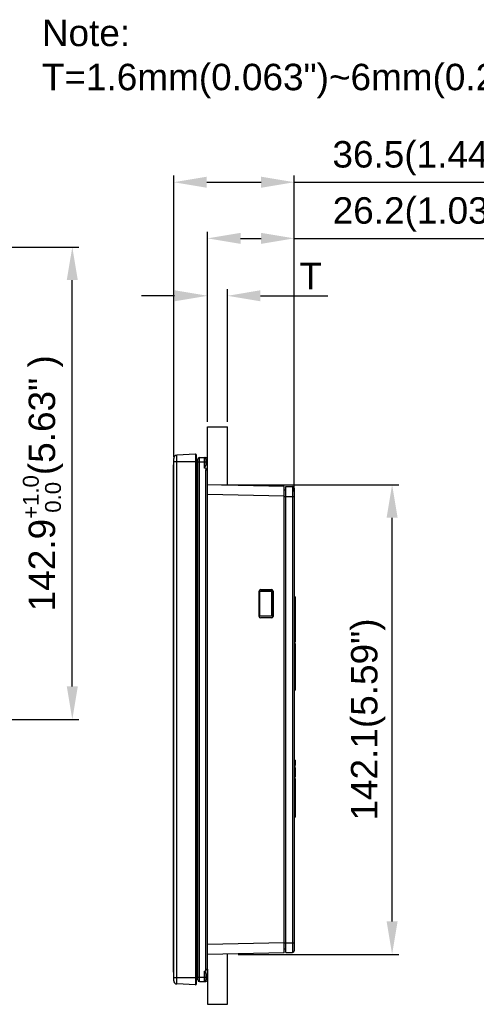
# Model space of a CAD drawing. Extents: x 35 to 740, y 146 to 443.
# Tile 10 of 14: x 383 to 522, y 146 to 443. Entities that reach past the tile are written whole.
import ezdxf

# ---------------------------------------------------------------- set-up
doc = ezdxf.new("R2010")
doc.units = 0
doc.header["$LTSCALE"] = 46.255
doc.header["$PDMODE"] = 3
doc.header["$PDSIZE"] = 0.3125
doc.layers.get('0').update_dxf_attribs({"linetype": 'CONTINUOUS'})
doc.layers.get('Defpoints').update_dxf_attribs({"linetype": 'CONTINUOUS'})
doc.layers.add('7_ALL_FEATURES', color=7, linetype='CONTINUOUS')
doc.layers.add('8_ALL_NOTES_BALLOONS_SYMBOLS_GT', color=7, linetype='CONTINUOUS')
doc.styles.add('TEXTSTYLE_2', font='arial.ttf')
doc.dimstyles.new('DIMSTYLE_1', dxfattribs={"dimtxt": 8, "dimasz": 4.76, "dimexe": 2, "dimexo": 1.5, "dimgap": 2, "dimtad": 1, "dimdec": 0, "dimzin": 0, "dimdsep": 46, "dimtxsty": 'TEXTSTYLE_2', "dimblk": '_ARROW_FILLED', "dimblk1": '_ARROW_FILLED', "dimblk2": '_ARROW_FILLED', "dimcen": 0.09, "dimadec": 0, "dimazin": 0, "dimtfac": 1, "dimtdec": 0, "dimtofl": 0, "dimtmove": 0, "dimatfit": 3, "dimldrblk": '_ARROW_FILLED', "dimfxl": 1, "dimtolj": 1, "dimtzin": 0, "dimarcsym": 0})
doc.dimstyles.new('DIMSTYLE_2', dxfattribs={"dimtxt": 8, "dimasz": 4.76, "dimexe": 2, "dimexo": 1.5, "dimgap": 2, "dimtad": 1, "dimdec": 1, "dimzin": 0, "dimdsep": 46, "dimtxsty": 'TEXTSTYLE_2', "dimblk": '_ARROW_FILLED', "dimblk1": '_ARROW_FILLED', "dimblk2": '_ARROW_FILLED', "dimcen": 0.09, "dimadec": 1, "dimazin": 0, "dimtol": 1, "dimtp": 1, "dimtfac": 0.6, "dimtdec": 1, "dimtofl": 0, "dimtmove": 0, "dimatfit": 3, "dimldrblk": '_ARROW_FILLED', "dimfxl": 1, "dimtolj": 1, "dimtzin": 0, "dimarcsym": 0})
doc.dimstyles.new('DIMSTYLE_3', dxfattribs={"dimtxt": 8, "dimasz": 4.76, "dimexe": 2, "dimexo": 1.5, "dimgap": 2, "dimtad": 1, "dimdec": 1, "dimzin": 0, "dimdsep": 46, "dimtxsty": 'TEXTSTYLE_2', "dimblk": '_ARROW_FILLED', "dimblk1": '_ARROW_FILLED', "dimblk2": '_ARROW_FILLED', "dimcen": 0.09, "dimadec": 1, "dimazin": 0, "dimtfac": 1, "dimtdec": 1, "dimtofl": 0, "dimtmove": 0, "dimatfit": 3, "dimldrblk": '_ARROW_FILLED', "dimfxl": 1, "dimtolj": 1, "dimtzin": 0, "dimarcsym": 0})
doc.dimstyles.new('DIMSTYLE_4', dxfattribs={"dimtxt": 8, "dimasz": 4.76, "dimexe": 2, "dimexo": 1.5, "dimgap": 2, "dimtad": 1, "dimdec": 1, "dimzin": 0, "dimdsep": 46, "dimtxsty": 'TEXTSTYLE_2', "dimblk": '_ARROW_FILLED', "dimblk1": '_ARROW_FILLED', "dimblk2": '_ARROW_FILLED', "dimcen": 0.09, "dimadec": 1, "dimazin": 0, "dimtp": 0.001, "dimtm": 0.001, "dimtfac": 1, "dimtdec": 1, "dimtofl": 0, "dimtmove": 0, "dimatfit": 3, "dimldrblk": '_ARROW_FILLED', "dimfxl": 1, "dimtolj": 1, "dimtzin": 0, "dimarcsym": 0})

# ---------------------------------------------------------------- blocks, each defined once
blk = doc.blocks.new('_ARROW_FILLED')
at = {"color": 0, "linetype": 'ByBlock'}
blk.add_solid([(0, 0), (-1, 0.167), (-1, -0.167)], dxfattribs=at)
blk = doc.blocks.new('*D4')
at = {"color": 0, "linetype": 'Continuous', "lineweight": -2, "transparency": 16777216}
for p, q in [((365.16, 374.66), (401.28, 374.66)), ((399.28, 241.76), (399.28, 364.66)), ((365.16, 231.76), (401.28, 231.76))]:
    blk.add_line(p, q, dxfattribs=at)
at = {"layer": 'Defpoints', "color": 0, "linetype": 'Continuous', "transparency": 16777216}
for p in [(363.66, 374.66), (399.28, 374.66), (363.66, 231.76)]:
    blk.add_point(p, dxfattribs=at)
at = {"color": 0, "linetype": 'Continuous', "lineweight": -2, "transparency": 16777216, "xscale": 10, "yscale": 10, "zscale": 10}
for p, rotation in [((399.28, 374.66), 90), ((399.28, 231.76), 270)]:
    blk.add_blockref('_ARROW_FILLED', p, dxfattribs=dict(at, rotation=rotation))
at = {"color": 0, "linetype": 'Continuous', "transparency": 16777216, "insert": (390.4, 303.21), "char_height": 8, "attachment_point": 5, "rotation": 90, "style": 'TEXTSTYLE_2'}
blk.add_mtext('\\A1;142.9{\\H4.8;\\S+1.0^  0.0;}(5.63" )', dxfattribs=at)
blk = doc.blocks.new('*D5')
at = {"color": 0, "linetype": 'Continuous', "lineweight": -2, "transparency": 16777216}
for p, q in [((440.23, 321.79), (440.23, 361.92)), ((446.23, 321.79), (446.23, 361.92)), ((430.23, 359.92), (420.23, 359.92)), ((456.23, 359.92), (476.57, 359.92))]:
    blk.add_line(p, q, dxfattribs=at)
at = {"layer": 'Defpoints', "color": 0, "linetype": 'Continuous', "transparency": 16777216}
for p in [(446.23, 359.92), (440.23, 320.29), (446.23, 320.29)]:
    blk.add_point(p, dxfattribs=at)
at = {"color": 0, "linetype": 'Continuous', "lineweight": -2, "transparency": 16777216, "xscale": 10, "yscale": 10, "zscale": 10}
blk.add_blockref('_ARROW_FILLED', (440.23, 359.92), dxfattribs=at)
at = {"color": 0, "linetype": 'Continuous', "lineweight": -2, "transparency": 16777216, "xscale": 10, "yscale": 10, "zscale": 10, "rotation": 180}
blk.add_blockref('_ARROW_FILLED', (446.23, 359.92), dxfattribs=at)
at = {"color": 0, "linetype": 'Continuous', "transparency": 16777216, "insert": (471.4, 365.92), "char_height": 8, "width": 6.8104, "attachment_point": 5, "style": 'TEXTSTYLE_2'}
blk.add_mtext('\\A1;T', dxfattribs=at)
blk = doc.blocks.new('*D6')
at = {"color": 0, "linetype": 'Continuous', "lineweight": -2, "transparency": 16777216}
for p, q in [((440.23, 321.79), (440.23, 379.29)), ((466.43, 303.21), (466.43, 379.29)), ((450.23, 377.29), (456.43, 377.29)), ((466.43, 377.29), (534.62, 377.29))]:
    blk.add_line(p, q, dxfattribs=at)
at = {"layer": 'Defpoints', "color": 0, "linetype": 'Continuous', "transparency": 16777216}
for p in [(466.43, 377.29), (440.23, 320.29), (466.43, 301.71)]:
    blk.add_point(p, dxfattribs=at)
at = {"color": 0, "linetype": 'Continuous', "lineweight": -2, "transparency": 16777216, "xscale": 10, "yscale": 10, "zscale": 10, "rotation": 180}
blk.add_blockref('_ARROW_FILLED', (440.23, 377.29), dxfattribs=at)
at = {"color": 0, "linetype": 'Continuous', "lineweight": -2, "transparency": 16777216, "xscale": 10, "yscale": 10, "zscale": 10}
blk.add_blockref('_ARROW_FILLED', (466.43, 377.29), dxfattribs=at)
at = {"color": 0, "linetype": 'Continuous', "transparency": 16777216, "insert": (505.52, 384.53), "char_height": 8, "width": 54.8699, "attachment_point": 5, "style": 'TEXTSTYLE_2'}
blk.add_mtext('\\A1;26.2(1.03")', dxfattribs=at)
blk = doc.blocks.new('*D7')
at = {"color": 0, "linetype": 'Continuous', "lineweight": -2, "transparency": 16777216}
for p, q in [((429.98, 311.26), (429.98, 396.27)), ((466.43, 300.76), (466.43, 396.27)), ((439.98, 394.27), (456.43, 394.27)), ((466.43, 394.27), (534.47, 394.27))]:
    blk.add_line(p, q, dxfattribs=at)
at = {"layer": 'Defpoints', "color": 0, "linetype": 'Continuous', "transparency": 16777216}
for p in [(466.43, 394.27), (429.98, 309.76), (466.43, 299.26)]:
    blk.add_point(p, dxfattribs=at)
at = {"color": 0, "linetype": 'Continuous', "lineweight": -2, "transparency": 16777216, "xscale": 10, "yscale": 10, "zscale": 10, "rotation": 180}
blk.add_blockref('_ARROW_FILLED', (429.98, 394.27), dxfattribs=at)
at = {"color": 0, "linetype": 'Continuous', "lineweight": -2, "transparency": 16777216, "xscale": 10, "yscale": 10, "zscale": 10}
blk.add_blockref('_ARROW_FILLED', (466.43, 394.27), dxfattribs=at)
at = {"color": 0, "linetype": 'Continuous', "transparency": 16777216, "insert": (505.45, 401.51), "char_height": 8, "width": 54.8699, "attachment_point": 5, "style": 'TEXTSTYLE_2'}
blk.add_mtext('\\A1;36.5(1.44")', dxfattribs=at)
blk = doc.blocks.new('*D8')
at = {"color": 0, "linetype": 'Continuous', "lineweight": -2, "transparency": 16777216}
for p, q in [((444.43, 302.79), (498.06, 302.79)), ((496.06, 170.72), (496.06, 292.79)), ((449.47, 160.72), (498.06, 160.72))]:
    blk.add_line(p, q, dxfattribs=at)
at = {"layer": 'Defpoints', "color": 0, "linetype": 'Continuous', "transparency": 16777216}
for p in [(442.93, 302.79), (496.06, 302.79), (447.97, 160.72)]:
    blk.add_point(p, dxfattribs=at)
at = {"color": 0, "linetype": 'Continuous', "lineweight": -2, "transparency": 16777216, "xscale": 10, "yscale": 10, "zscale": 10}
for p, rotation in [((496.06, 302.79), 90), ((496.06, 160.72), 270)]:
    blk.add_blockref('_ARROW_FILLED', p, dxfattribs=dict(at, rotation=rotation))
at = {"color": 0, "linetype": 'Continuous', "transparency": 16777216, "insert": (488.82, 231.76), "char_height": 8, "width": 61.0855, "attachment_point": 5, "rotation": 90, "style": 'TEXTSTYLE_2'}
blk.add_mtext('\\A1;142.1(5.59")', dxfattribs=at)

msp = doc.modelspace()

# ---------------------------------------------------------------- linework, layer by layer
at = {"color": 0, "linetype": 'Continuous'}
for p, q in [((429.98, 152.77), (429.98, 310.75)), ((429.98, 309.76), (436.52, 309.76)), ((436.52, 312.04), (430.93, 311.75)), ((430.93, 151.77), (430.93, 311.75)), ((455.83, 268.96), (456.03, 268.96)), ((455.83, 268.76), (456.03, 268.76)), ((455.83, 268.26), (456.03, 268.26)), ((429.98, 153.76), (436.52, 153.76)), ((436.52, 151.47), (430.93, 151.77))]:
    msp.add_line(p, q, dxfattribs=at)
for centre, start, end in [((430.98, 310.75), 93, 180), ((430.98, 152.77), 180, 267)]:
    msp.add_arc(centre, 1, start, end, dxfattribs=at)
at = {"layer": '7_ALL_FEATURES', "color": 0, "linetype": 'Continuous'}
for p, q in [((436.52, 312.04), (430.93, 311.75)), ((436.52, 312.04), (436.52, 151.47)), ((436.73, 309.76), (436.52, 309.76)), ((436.73, 311.84), (436.73, 151.67)), ((436.73, 310.4), (437.23, 310.4)), ((437.23, 153.01), (437.23, 310.5)), ((437.23, 309.75), (439.73, 309.75)), ((437.73, 152.51), (437.73, 311)), ((437.73, 311), (439.73, 311)), ((439.23, 311), (439.23, 307.8)), ((439.73, 310.5), (439.73, 309.12)), ((440.23, 153.26), (440.23, 310.25)), ((429.9, 155.36), (429.9, 308.76)), ((429.9, 308.76), (429.98, 308.76)), ((436.73, 309.4), (437.23, 309.4)), ((439.73, 156.26), (439.73, 307.25)), ((439.73, 307.25), (440.23, 307.25)), ((429.9, 305.76), (429.98, 305.76)), ((463.43, 302.27), (440.23, 302.79)), ((463.43, 161.24), (463.43, 302.27)), ((463.93, 301.17), (463.43, 301.16)), ((463.93, 161.26), (463.93, 302.26)), ((463.93, 302.26), (465.94, 302.21)), ((465.94, 302.21), (465.94, 161.3)), ((466.43, 301.71), (466.43, 161.8)), ((463.43, 299.27), (440.23, 299.79)), ((463.43, 299.26), (466.43, 299.26)), ((456.33, 271.01), (456.3, 271.04)), ((456.3, 271.04), (459.56, 271.04)), ((456.33, 271.01), (459.54, 271.01)), ((459.54, 271.01), (459.56, 271.04)), ((455.8, 262.97), (455.8, 270.54)), ((455.83, 270.51), (455.8, 270.54)), ((455.83, 263), (455.83, 270.51)), ((460.04, 270.47), (456.03, 270.44)), ((456.03, 263.07), (456.03, 270.44)), ((460.04, 270.51), (459.63, 270.51)), ((459.63, 263.04), (459.63, 270.47)), ((459.83, 263.04), (459.83, 270.47)), ((460.04, 270.51), (460.06, 270.54)), ((460.04, 270.51), (460.04, 263)), ((460.06, 270.54), (460.06, 262.97)), ((466.43, 268.93), (466.73, 268.93)), ((466.43, 268.88), (466.73, 268.88)), ((466.73, 268.88), (466.73, 256.72)), ((466.43, 267.68), (466.73, 267.68)), ((466.43, 266.27), (466.73, 266.27)), ((466.43, 265.6), (466.73, 265.6)), ((455.83, 263), (455.8, 262.97)), ((460.04, 263.04), (456.03, 263.07)), ((456.33, 262.5), (456.3, 262.47)), ((459.56, 262.47), (456.3, 262.47)), ((459.54, 262.5), (456.33, 262.5)), ((459.54, 262.5), (459.56, 262.47)), ((459.93, 262.7), (459.93, 263)), ((460.04, 263), (460.06, 262.97)), ((466.43, 264.41), (466.73, 264.41)), ((466.43, 263.66), (466.73, 263.66)), ((466.43, 263.11), (466.73, 263.11)), ((466.43, 262.12), (466.73, 262.12)), ((466.43, 261.81), (466.73, 261.81)), ((466.43, 259.61), (466.73, 259.61)), ((466.43, 257.87), (466.73, 257.87)), ((466.43, 256.72), (466.73, 256.72)), ((466.43, 256.62), (466.73, 256.62)), ((466.73, 256.72), (466.73, 255.13)), ((466.43, 255.13), (466.73, 255.13)), ((466.43, 254.78), (466.73, 254.78)), ((466.43, 254.77), (466.73, 254.77)), ((466.73, 254.77), (466.73, 251.1)), ((466.43, 252.6), (466.73, 252.6)), ((466.43, 251.62), (466.73, 251.62)), ((466.43, 251.1), (466.73, 251.1)), ((466.43, 251.08), (466.73, 251.08)), ((466.43, 250.77), (466.73, 250.77)), ((466.73, 251.08), (466.73, 240.67)), ((466.43, 249.37), (466.73, 249.37)), ((466.43, 248.7), (466.73, 248.7)), ((466.43, 247.5), (466.73, 247.5)), ((466.43, 246.76), (466.73, 246.76)), ((466.43, 246.2), (466.73, 246.2)), ((466.43, 245.21), (466.73, 245.21)), ((466.43, 244.9), (466.73, 244.9)), ((466.43, 242.71), (466.73, 242.71)), ((466.43, 240.97), (466.73, 240.97)), ((466.43, 240.67), (466.73, 240.67)), ((466.73, 219.5), (466.43, 219.5)), ((466.43, 219.28), (466.73, 219.28)), ((466.43, 218.84), (466.73, 218.84)), ((466.43, 218.06), (466.73, 218.06)), ((466.43, 217.69), (466.73, 217.69)), ((466.43, 217.63), (466.73, 217.63)), ((466.73, 219.5), (466.73, 218.06)), ((466.73, 217.83), (466.73, 217.63)), ((466.43, 217.26), (466.73, 217.26)), ((466.43, 216.41), (466.73, 216.41)), ((466.43, 215.92), (466.73, 215.92)), ((466.43, 215.42), (466.73, 215.42)), ((466.43, 214.58), (466.73, 214.58)), ((466.73, 217.26), (466.73, 214.36)), ((466.43, 214.36), (466.73, 214.36)), ((466.43, 213.93), (466.73, 213.93)), ((466.43, 211.77), (466.73, 211.77)), ((466.73, 213.93), (466.73, 202.23)), ((466.43, 208), (466.73, 208)), ((466.43, 206.8), (466.73, 206.8)), ((466.43, 206), (466.73, 206)), ((466.43, 202.23), (466.73, 202.23)), ((463.43, 164.24), (440.23, 163.72)), ((463.43, 164.26), (466.43, 164.26)), ((463.43, 161.24), (440.23, 160.72)), ((463.93, 162.34), (463.43, 162.35)), ((463.93, 161.26), (465.94, 161.3)), ((429.9, 158.36), (429.98, 158.36)), ((429.98, 155.36), (429.9, 155.36)), ((439.23, 155.7), (439.23, 152.51)), ((439.73, 156.26), (440.23, 156.26)), ((436.73, 153.76), (436.52, 153.76)), ((437.23, 154.11), (436.73, 154.11)), ((437.23, 153.11), (436.73, 153.11)), ((439.73, 153.76), (437.23, 153.76)), ((437.73, 152.51), (439.73, 152.51)), ((439.73, 154.39), (439.73, 153.01))]:
    msp.add_line(p, q, dxfattribs=at)
for centre, radius, start, end in [((436.53, 311.84), 0.2, 0, 93), ((437.73, 310.5), 0.5, 90, 180), ((439.23, 310.5), 0.5, 0, 90), ((439.42, 310.25), 0.812, 0, 67.3801), ((465.93, 301.71), 0.5, 0.001, 88.7), ((465.93, 161.8), 0.5, 271.3, 359.999), ((437.73, 153.01), 0.5, 180, 270), ((439.23, 153.01), 0.5, 270, 360), ((439.42, 153.26), 0.812, 292.6199, 360), ((436.53, 151.67), 0.2, 267, 360)]:
    msp.add_arc(centre, radius, start, end, dxfattribs=at)
for centre, major_axis, ratio, start_param, end_param in [((456.3, 270.54), (0.432, -0.252), 0.999195, 2.099001, 3.669493), ((456.33, 270.51), (-0.191, 0.462), 0.999785, -0.392471, 1.178021), ((459.54, 270.51), (0.406, 0.293), 0.999518, 5.65886, 7.229352), ((459.56, 270.54), (-0.057, 0.497), 0.999594, -1.684224, -0.113732), ((456.3, 262.97), (0.432, 0.252), 0.999195, 2.613692, 4.184184), ((456.33, 263), (0.191, 0.462), 0.999785, 1.963572, 3.534063), ((459.54, 263), (0.406, -0.293), 0.999518, -0.946167, 0.624325), ((459.56, 262.97), (0.057, 0.497), 0.999594, -3.027861, -1.457369)]:
    msp.add_ellipse(centre, major_axis=major_axis, ratio=ratio, start_param=start_param, end_param=end_param, dxfattribs=at)
for points, knots in [([(439.73, 309.12), (439.73, 308.89), (439.62, 308.42), (439.36, 308.01), (439.23, 307.8)], [0, 0, 0, 0, 0.476077, 1, 1, 1, 1]), ([(439.23, 307.8), (439.26, 307.84), (439.3, 307.89), (439.38, 307.93), (439.51, 307.94), (439.65, 307.76), (439.72, 307.51), (439.73, 307.34), (439.73, 307.25)], [0, 0, 0, 0, 0.125862, 0.189535, 0.252258, 0.497285, 0.748433, 1, 1, 1, 1]), ([(439.23, 155.7), (439.26, 155.67), (439.3, 155.61), (439.38, 155.57), (439.51, 155.57), (439.65, 155.75), (439.72, 155.99), (439.73, 156.17), (439.73, 156.26)], [0, 0, 0, 0, 0.125862, 0.189535, 0.252258, 0.497285, 0.748433, 1, 1, 1, 1]), ([(439.23, 155.7), (439.36, 155.49), (439.62, 155.09), (439.73, 154.61), (439.73, 154.39)], [0, 0, 0, 0, 0.523923, 1, 1, 1, 1])]:
    msp.add_open_spline(points, degree=3, knots=knots, dxfattribs=at)
at = {"layer": '8_ALL_NOTES_BALLOONS_SYMBOLS_GT', "color": 0, "linetype": 'Continuous'}
for p, q in [((440.23, 307.25), (440.23, 320.29)), ((440.23, 320.29), (446.23, 320.29)), ((446.23, 302.63), (446.23, 320.29)), ((446.23, 145.63), (446.23, 160.85)), ((440.23, 156.26), (440.23, 145.63)), ((440.23, 145.63), (446.23, 145.63))]:
    msp.add_line(p, q, dxfattribs=at)

# ---------------------------------------------------------------- texts
at = {"layer": '8_ALL_NOTES_BALLOONS_SYMBOLS_GT', "color": 0, "linetype": 'Continuous', "insert": (390.07, 443.43), "char_height": 8, "width": 151.1673, "attachment_point": 1, "style": 'TEXTSTYLE_2'}
msp.add_mtext('Note:\\PT=1.6mm(0.063")~6mm(0.24")', dxfattribs=at)

# ---------------------------------------------------------------- dimensions: what is measured, and where the dimension line sits
at = {"color": 0, "linetype": 'Continuous'}
for base, p1, p2, text, dimstyle, picture, middle in [((466.4331, 394.266), (429.9827, 309.756), (466.4331, 299.2568), '<>(1.44")', 'DIMSTYLE_4', '*D7', (505.4535, 394.266)), ((466.43, 377.29), (440.23, 320.29), (466.43, 301.71), '<>(1.03")', 'DIMSTYLE_3', '*D6', (505.52, 377.29)), ((446.23, 359.92), (440.23, 320.29), (446.23, 320.29), 'T', 'DIMSTYLE_1', '*D5', (471.4, 359.92))]:
    dim = msp.add_linear_dim(base=base, p1=p1, p2=p2, text=text, dimstyle=dimstyle, override={"dimasz": 10}, dxfattribs=at)
    dim.commit()
    dim.dimension.update_dxf_attribs({"geometry": picture, "text_midpoint": middle, "dimtype": 160})
for base, p1, p2, text, dimstyle, picture, middle in [((399.28, 374.66), (363.66, 231.76), (363.66, 374.66), '<>(5.63" )', 'DIMSTYLE_2', '*D4', (399.28, 303.21)), ((496.06, 302.79), (447.97, 160.72), (442.93, 302.79), '<>(5.59")', 'DIMSTYLE_4', '*D8', (496.06, 231.76))]:
    dim = msp.add_linear_dim(base=base, p1=p1, p2=p2, angle=90, text=text, dimstyle=dimstyle, override={"dimasz": 10}, dxfattribs=at)
    dim.commit()
    dim.dimension.update_dxf_attribs({"geometry": picture, "text_midpoint": middle, "dimtype": 160})

doc.saveas('drawing.dxf')
